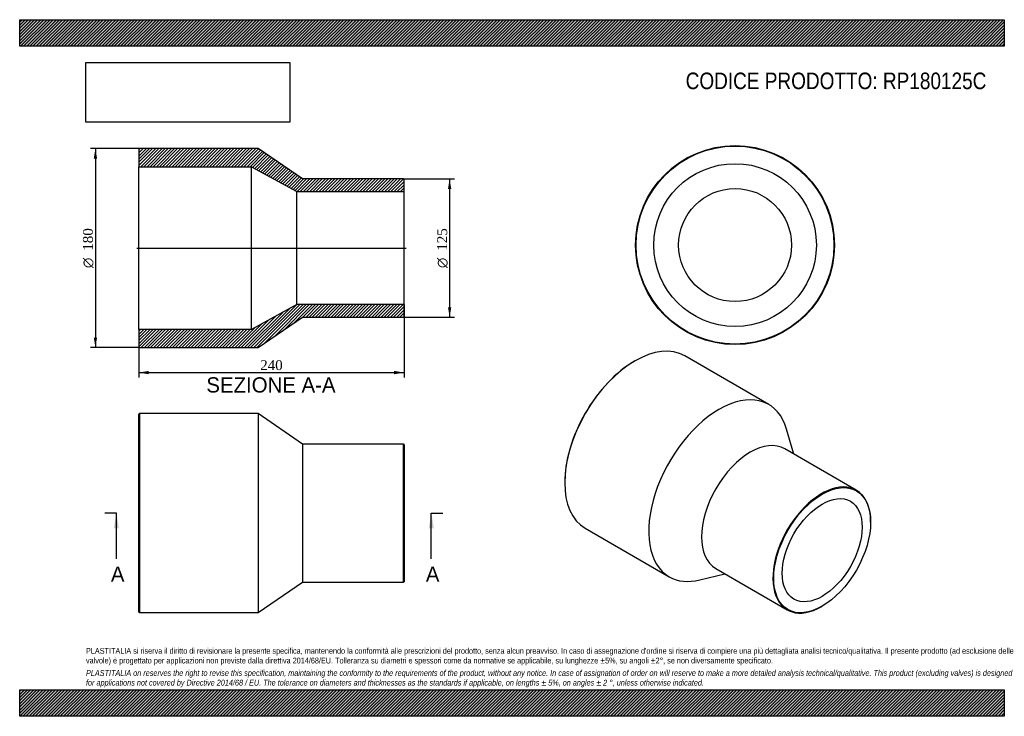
# Model space of a CAD drawing. Header units: millimetres. Extents: x 0 to 891, y 0 to 630.
import ezdxf
from ezdxf.enums import TextEntityAlignment as Align
from ezdxf.lldxf.tags import DXFTag

# ---------------------------------------------------------------- set-up
doc = ezdxf.new("R2010")
doc.units = ezdxf.units.MM
doc.header["$LTSCALE"] = 3
for name, color, linetype in [('Default', 7, 'Continuous'), ('DV4_Default', 7, 'Continuous'), ('RP180125C', 7, 'Continuous')]:
    doc.layers.add(name, color=color, linetype=linetype)
doc.styles.add('SEACAD_Solid_Edge_ANSI', font='seans.ttf')
doc.styles.add('SEACAD_Solid_Edge_ANSI1_Symbols', font='semeca1.ttf')
doc.styles.add('SEACAD_Times_New_Roman', font='times.ttf')
tags = doc.linetypes.add('CENTER2', pattern=[28.575, 19.05, -3.175, 3.175, -3.175]).pattern_tags.tags
tags[10:11] = [DXFTag(74, 4), DXFTag(75, 0), DXFTag(340, '0'), DXFTag(46, 0.0), DXFTag(50, 0.0), DXFTag(44, 0.0), DXFTag(45, 0.0)]
tags[8:9] = [DXFTag(74, 4), DXFTag(75, 0), DXFTag(340, '0'), DXFTag(46, 0.0), DXFTag(50, 0.0), DXFTag(44, 0.0), DXFTag(45, 0.0)]
tags[6:7] = [DXFTag(74, 4), DXFTag(75, 0), DXFTag(340, '0'), DXFTag(46, 0.0), DXFTag(50, 0.0), DXFTag(44, 0.0), DXFTag(45, 0.0)]
tags[4:5] = [DXFTag(74, 4), DXFTag(75, 0), DXFTag(340, '0'), DXFTag(46, 0.0), DXFTag(50, 0.0), DXFTag(44, 0.0), DXFTag(45, 0.0)]
doc.dimstyles.new('ANSImm', dxfattribs={"dimtxt": 9, "dimasz": 9, "dimexe": 4.5, "dimexo": 0, "dimgap": 2.25, "dimtad": 1, "dimdsep": 46, "dimtxsty": 'SEACAD_Times_New_Roman', "dimblk1": '_SE_FILLED', "dimblk2": '_SE_FILLED', "dimsah": 1, "dimcen": 4.5, "dimazin": 0, "dimtfac": 0.85, "dimtdec": 3, "dimtofl": 0, "dimtmove": 0, "dimatfit": 3, "dimfxl": 1, "dimarcsym": 0})
picture_1 = doc.add_image_def('image1.jpg', size_in_pixel=(4302, 1260))

# ---------------------------------------------------------------- blocks, each defined once
blk = doc.blocks.new('SE')
at = {"layer": 'RP180125C', "color": 7, "linetype": 'Continuous'}
for p, q in [((108.36, 273.75), (107.86, 273.25)), ((107.86, 94.25), (107.86, 273.25)), ((108.36, 273.75), (108.36, 93.75)), ((215.86, 273.75), (108.36, 273.75)), ((215.86, 273.75), (215.86, 93.75)), ((255.86, 246.25), (215.86, 273.75)), ((255.86, 246.25), (255.86, 121.25)), ((347.36, 246.25), (255.86, 246.25)), ((347.36, 121.25), (347.36, 246.25)), ((347.86, 245.75), (347.36, 246.25)), ((347.86, 245.75), (347.86, 121.75)), ((215.86, 93.75), (255.86, 121.25)), ((255.86, 121.25), (347.36, 121.25)), ((347.36, 121.25), (347.86, 121.75)), ((107.86, 94.25), (108.36, 93.75)), ((108.36, 93.75), (215.86, 93.75))]:
    blk.add_line(p, q, dxfattribs=at)
blk = doc.blocks.new('SE1')
at = {"layer": 'RP180125C', "color": 7, "linetype": 'Continuous'}
for p, q in [((556.83, 321.46), (556.48, 321.26)), ((677.85, 282.03), (601.83, 325.92)), ((700.49, 237.2), (694.05, 259.57)), ((757.08, 204.53), (692.38, 241.88)), ((493.19, 211.64), (493.19, 211.23)), ((511.83, 170.03), (587.85, 126.15)), ((770.02, 175.51), (770.02, 175.92)), ((615.4, 123.35), (637.99, 128.95)), ((629.88, 133.63), (694.58, 96.28)), ((725.83, 99.37), (726.18, 99.58))]:
    blk.add_line(p, q, dxfattribs=at)
for centre, major_axis, start_param, end_param in [((556.83, 247.97), (-45, -77.94), 3.141593, 6.283185), ((556.48, 248.18), (44.75, 77.51), 0.785398, 2.356195), ((632.85, 204.09), (-45, -77.94), 2.63393, 6.283185), ((661.13, 187.76), (-31.25, -54.13), 3.141593, 6.283185), ((725.83, 150.4), (31.25, 54.13), 0, 3.926991), ((725.83, 150.4), (31.25, 54.13), 5.497787, 6.283185), ((632.85, 204.09), (-45, -77.94), 0, 0.507662)]:
    blk.add_ellipse(centre, major_axis=major_axis, ratio=0.57735, start_param=start_param, end_param=end_param, dxfattribs=at)
for major_axis in [(-31, -53.69), (-25.55, -44.25)]:
    blk.add_ellipse((726.18, 150.2), major_axis=major_axis, ratio=0.57735, dxfattribs=at)
blk = doc.blocks.new('SE2')
at = {"layer": 'RP180125C', "color": 7, "linetype": 'Continuous'}
for radius in [90, 89.5, 73.6, 51.1]:
    blk.add_circle((647.34, 426.19), radius, dxfattribs=at)
blk = doc.blocks.new('SE4')
at = {"color": 7, "linetype": 'Continuous', "style": 'SEACAD_Solid_Edge_ANSI'}
blk.add_text('A', height=13.8, dxfattribs=at).set_placement((82.53, 135.45), align=Align.TOP_LEFT)
blk = doc.blocks.new('SE5')
at = {"color": 7, "linetype": 'Continuous', "style": 'SEACAD_Solid_Edge_ANSI'}
blk.add_text('A', height=13.8, dxfattribs=at).set_placement((367.53, 135.45), align=Align.TOP_LEFT)
blk = doc.blocks.new('SEANNOT_GROUP')
at = {"linetype": 'Continuous'}
blk.add_hatch(color=7, dxfattribs=at).paths.add_polyline_path([(89.8, 169.95), (87.5, 183.75), (85.2, 169.95)])
at = {"color": 7, "linetype": 'Continuous'}
blk.add_lwpolyline([(87.5, 142.35), (87.5, 183.75)], dxfattribs=at)
blk = doc.blocks.new('SEANNOT_GROUP1')
at = {"linetype": 'Continuous'}
blk.add_hatch(color=7, dxfattribs=at).paths.add_polyline_path([(374.8, 169.95), (372.5, 183.75), (370.2, 169.95)])
at = {"color": 7, "linetype": 'Continuous'}
blk.add_lwpolyline([(372.5, 142.35), (372.5, 183.75)], dxfattribs=at)
blk = doc.blocks.new('SE3')
at = {"layer": 'Default', "color": 7, "linetype": 'CENTER2'}
for p, q in [((87.5, 183.75), (77.15, 183.75)), ((372.5, 183.75), (382.85, 183.75))]:
    blk.add_line(p, q, dxfattribs=at)
at = {"layer": 'Default', "color": 7, "linetype": 'CENTER2', "const_width": 0.0001}
blk.add_lwpolyline([(87.5, 183.75), (372.5, 183.75)], dxfattribs=at)
at = {"layer": 'Default'}
for name in ['SEANNOT_GROUP', 'SEANNOT_GROUP1', 'SE4', 'SE5']:
    blk.add_blockref(name, (0, 0), dxfattribs=at)
blk = doc.blocks.new('SE6')
at = {"layer": 'RP180125C', "linetype": 'Continuous'}
h = blk.add_hatch(dxfattribs=at)
h.set_pattern_fill('LINE', scale=0.62992, angle=45, style=0)
h.paths.add_polyline_path([(255.86, 485.96), (215.86, 513.46), (108.36, 513.46), (107.86, 512.96), (107.86, 497.06), (209.86, 497.06), (250.86, 474.56), (347.86, 474.56), (347.86, 485.46), (347.36, 485.96)])
h = blk.add_hatch(dxfattribs=at)
h.set_pattern_fill('LINE', scale=0.62992, angle=45, style=0)
h.paths.add_polyline_path([(215.86, 333.46), (255.86, 360.96), (347.36, 360.96), (347.86, 361.46), (347.86, 372.36), (250.86, 372.36), (209.86, 349.86), (107.86, 349.86), (107.86, 333.96), (108.36, 333.46)])
at = {"layer": 'DV4_Default', "color": 7, "linetype": 'CENTER2'}
blk.add_line((106.11, 423.46), (349.61, 423.46), dxfattribs=at)
at = {"layer": 'RP180125C', "color": 7, "linetype": 'Continuous'}
for p, q in [((107.86, 512.96), (108.36, 513.46)), ((107.86, 512.96), (107.86, 497.06)), ((215.86, 513.46), (108.36, 513.46)), ((255.86, 485.96), (215.86, 513.46)), ((107.86, 349.86), (107.86, 497.06)), ((107.86, 497.06), (209.86, 497.06)), ((209.86, 349.86), (209.86, 497.06)), ((209.86, 497.06), (250.86, 474.56)), ((347.36, 485.96), (255.86, 485.96)), ((347.36, 485.96), (347.86, 485.46)), ((347.86, 474.56), (347.86, 485.46)), ((250.86, 372.36), (250.86, 474.56)), ((250.86, 474.56), (347.86, 474.56)), ((347.86, 372.36), (347.86, 474.56)), ((250.86, 372.36), (209.86, 349.86)), ((347.86, 372.36), (250.86, 372.36)), ((347.86, 361.46), (347.86, 372.36)), ((215.86, 333.46), (255.86, 360.96)), ((255.86, 360.96), (347.36, 360.96)), ((347.86, 361.46), (347.36, 360.96)), ((209.86, 349.86), (107.86, 349.86)), ((107.86, 349.86), (107.86, 333.96)), ((108.36, 333.46), (107.86, 333.96)), ((108.36, 333.46), (215.86, 333.46))]:
    blk.add_line(p, q, dxfattribs=at)
blk = doc.blocks.new('GDimGGroup')
at = {"layer": 'Default', "linetype": 'Continuous'}
for points in [[(67.02, 504.46), (70.02, 504.46), (68.52, 513.46)], [(67.02, 342.46), (68.52, 333.46), (70.02, 342.46)]]:
    blk.add_hatch(color=7, dxfattribs=at).paths.add_polyline_path(points)
at = {"layer": 'Default', "color": 7, "linetype": 'Continuous'}
for p, q in [((108.36, 513.46), (64.02, 513.46)), ((68.52, 513.46), (68.52, 333.46)), ((108.36, 333.46), (64.02, 333.46))]:
    blk.add_line(p, q, dxfattribs=at)
for s, style, p in [('180', 'SEACAD_Times_New_Roman', (57.27, 421.05)), ('O', 'SEACAD_Solid_Edge_ANSI1_Symbols', (57.27, 405.39))]:
    blk.add_text(s, height=9, rotation=90, dxfattribs=dict(at, style=style)).set_placement(p, align=Align.TOP_LEFT)
blk = doc.blocks.new('DMBLK204')
at = {"layer": 'Default', "linetype": 'Continuous'}
for points in [[(116.86, 309.34), (116.86, 312.34), (107.86, 310.84)], [(338.86, 309.34), (347.86, 310.84), (338.86, 312.34)]]:
    blk.add_hatch(color=7, dxfattribs=at).paths.add_polyline_path(points)
at = {"layer": 'Default', "color": 7, "linetype": 'Continuous'}
for p, q in [((347.86, 372.36), (347.86, 306.34)), ((107.86, 349.86), (107.86, 306.34)), ((107.86, 310.84), (347.86, 310.84))]:
    blk.add_line(p, q, dxfattribs=at)
at = {"layer": 'Default', "color": 7, "linetype": 'Continuous', "style": 'SEACAD_Times_New_Roman'}
blk.add_text('240', height=9, dxfattribs=at).set_placement((217.62, 322.09), align=Align.TOP_LEFT)
blk = doc.blocks.new('_SE_FILLED')
at = {"color": 0}
blk.add_line((0, 0), (-1, 0), dxfattribs=at)
blk.add_solid([(0, 0), (-1, -0.1665), (-1, 0.1665), (0, 0)], dxfattribs=at)
blk = doc.blocks.new('GDimGGroup1')
at = {"layer": 'Default', "linetype": 'Continuous'}
for points in [[(390.56, 476.96), (389.06, 485.96), (387.56, 476.96)], [(390.56, 369.96), (387.56, 369.96), (389.06, 360.96)]]:
    blk.add_hatch(color=7, dxfattribs=at).paths.add_polyline_path(points)
at = {"layer": 'Default', "color": 7, "linetype": 'Continuous'}
for p, q in [((347.36, 485.96), (393.56, 485.96)), ((389.06, 485.96), (389.06, 360.96)), ((347.36, 360.96), (393.56, 360.96))]:
    blk.add_line(p, q, dxfattribs=at)
for s, style, p in [('125', 'SEACAD_Times_New_Roman', (377.81, 421.05)), ('O', 'SEACAD_Solid_Edge_ANSI1_Symbols', (377.81, 405.39))]:
    blk.add_text(s, height=9, rotation=90, dxfattribs=dict(at, style=style)).set_placement(p, align=Align.TOP_LEFT)

msp = doc.modelspace()

# ---------------------------------------------------------------- hatches: boundary and pattern name
at = {"layer": 'Default', "linetype": 'Continuous'}
h = msp.add_hatch(dxfattribs=at)
h.set_pattern_fill('LINE', scale=0.629921, angle=45, style=0)
h.paths.add_polyline_path([(891, 606), (891, 630), (0, 630), (0, 606)])
for points in [[(891, 606), (891, 630), (0, 630), (0, 606)], [(891, 0), (891, 24), (0, 24), (0, 0)]]:
    msp.add_hatch(color=7, dxfattribs=at).paths.add_polyline_path(points)
h = msp.add_hatch(dxfattribs=at)
h.set_pattern_fill('LINE', scale=0.62992, angle=45, style=0)
h.paths.add_polyline_path([(891, 0), (891, 24), (0, 24), (0, 0)])

# ---------------------------------------------------------------- linework, layer by layer
at = {"layer": 'Default', "color": 7, "linetype": 'Continuous'}
for p, q in [((0, 630), (891, 630)), ((0, 606), (0, 630)), ((891, 630), (891, 606)), ((891, 606), (0, 606)), ((0, 24), (891, 24)), ((0, 0), (0, 24)), ((891, 24), (891, 0)), ((891, 0), (0, 0))]:
    msp.add_line(p, q, dxfattribs=at)

# ---------------------------------------------------------------- block references
at = {"layer": 'Default'}
for name in ['GDimGGroup', 'SE6', 'SE2', 'GDimGGroup1', 'SE1', 'SE', 'SE3']:
    msp.add_blockref(name, (0, 0), dxfattribs=at)

# ---------------------------------------------------------------- texts
at = {"layer": 'Default', "color": 7, "linetype": 'Continuous', "style": 'SEACAD_Solid_Edge_ANSI'}
msp.add_text('SEZIONE A-A', height=13.8, dxfattribs=at).set_placement((168.928, 306.613), align=Align.TOP_LEFT)
at = {"layer": 'Default', "attachment_point": 1}
for s, insert, char_height, width in [('{\\fArial Narrow|b0||i0||c0|p34;\\C7;\\H15.;\\W1.;CODICE PRODOTTO: RP180125C}', (602.666, 582.191), 15, 273.04435), ("{\\fArial Narrow|b0||i0||c0|p34;\\C7;\\H5.25;\\W1.;PLASTITALIA si riserva il diritto di revisionare la presente specifica, mantenendo la conformità alle prescrizioni del prodotto, senza alcun preavviso. In caso di assegnazione d'ordine si riserva di compiere una più dettagliata analisi tecnico/qualitativa. Il presente prodotto (ad esclusione delle \\P}{\\fArial Narrow|b0||i0||c0|p34;\\C7;\\H5.25;\\W1.;valvole) è progettato per applicazioni non previste dalla direttiva 2014/68/EU. Tolleranza su diametri e spessori come da normative se applicabile, su lunghezze ±5%, su angoli ±2°, se non diversamente specificato.\\P}{\\fArial Narrow|b0||i0||c0|p34;\\C7;\\H1.5;\\W1.;   \\P}{\\fArial Narrow|b0||i1||c0|p34;\\C7;\\H5.25;\\W1.;PLASTITALIA on reserves the right to revise this specification, maintaining the conformity to the requirements of the product, without any notice. In case of assignation of order on will reserve to make a more detailed analysis technical/qualitative. This product (excluding valves) is designed \\P}{\\fArial Narrow|b0||i1||c0|p34;\\C7;\\H5.25;\\W1.;for applications not covered by Directive 2014/68 / EU. The tolerance on diameters and thicknesses as the standards if applicable, on lengths ± 5%, on angles ± 2 °, unless otherwise indicated.\\P}", (60, 61.807), 5.25, 771)]:
    msp.add_mtext(s, dxfattribs=dict(at, insert=insert, char_height=char_height, width=width))

# ---------------------------------------------------------------- dimensions: what is measured, and where the dimension line sits
at = {"layer": 'Default', "color": 7, "linetype": 'Continuous'}
dim = msp.add_linear_dim(base=(347.857, 310.84), p1=(107.857, 349.857), p2=(347.857, 372.357), text='\\A1;<>', dimstyle='ANSImm', dxfattribs=at)
dim.commit()
dim.dimension.update_dxf_attribs({"geometry": 'DMBLK204', "text_midpoint": (227.857, 310.84), "dimtype": 160})

# ---------------------------------------------------------------- pictures from other files: only their frames are drawn
image = msp.add_image(picture_1, insert=(60, 537.31), size_in_units=(184.371, 54))
image.dxf.flags = 7

doc.saveas('drawing.dxf')
